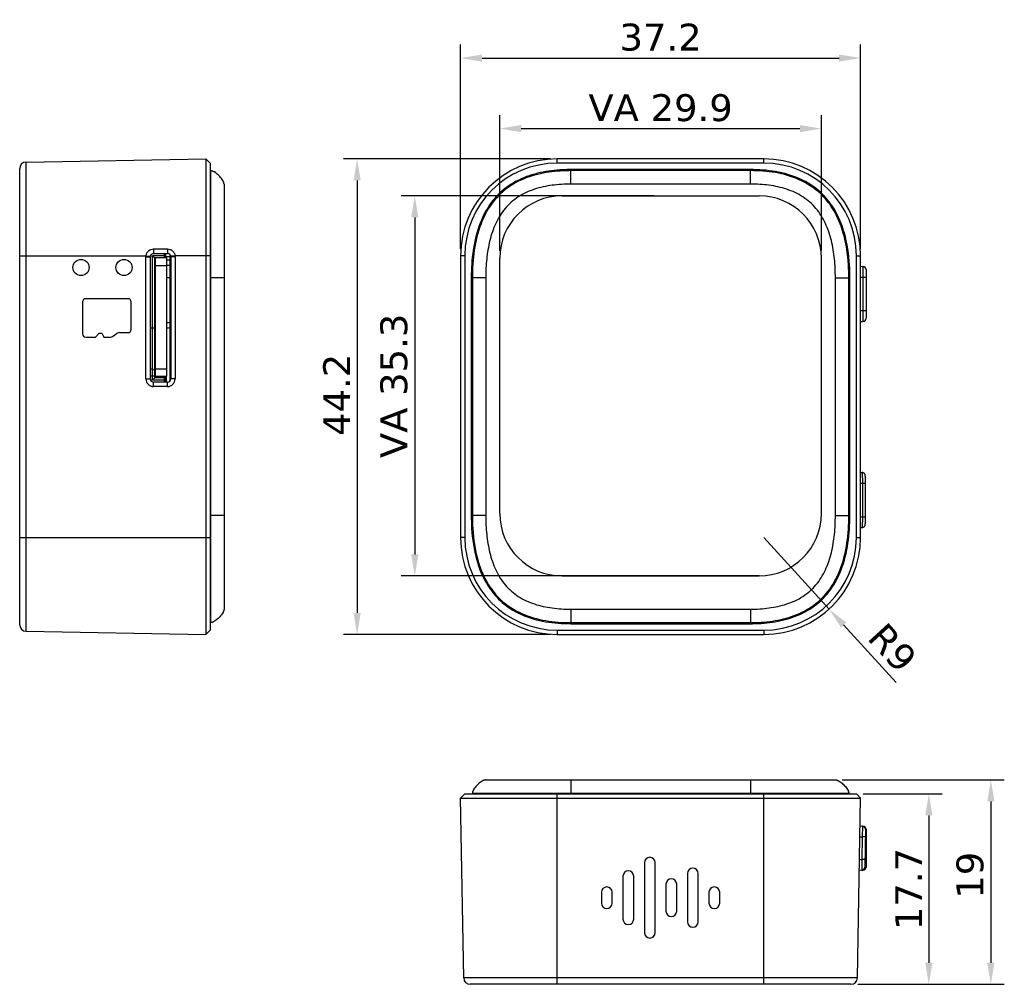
# Model space of a CAD drawing. Header units: millimetres. Extents: x 90 to 256, y 311 to 401.
# Tile 1 of 5: x 90 to 182, y 311 to 401. Entities that reach past the tile are written whole.
import ezdxf

# ---------------------------------------------------------------- set-up
doc = ezdxf.new("R2010")
doc.units = ezdxf.units.MM
doc.header["$LTSCALE"] = 30.734
doc.header["$PDMODE"] = 3
doc.header["$PDSIZE"] = 0.3125
doc.layers.get('0').update_dxf_attribs({"linetype": 'CONTINUOUS'})
doc.layers.get('Defpoints').update_dxf_attribs({"linetype": 'CONTINUOUS'})
doc.layers.add('DIM', color=6, linetype='CONTINUOUS')
doc.styles.add('Verdana', font='verdana.ttf', dxfattribs={"height": 2.5})
doc.dimstyles.new('aaaaaaaa 3.0', dxfattribs={"dimtxt": 2.5, "dimasz": 2, "dimexe": 1.25, "dimexo": 0.625, "dimtad": 1, "dimdec": 1, "dimzin": 9, "dimdsep": 46, "dimtxsty": 'Verdana', "dimcen": 0, "dimazin": 0, "dimtfac": 1, "dimtmove": 0, "dimatfit": 3, "dimfxl": 1, "dimlwd": 25, "dimlwe": 25, "dimarcsym": 0})

# ---------------------------------------------------------------- blocks, each defined once
blk = doc.blocks.new('*D46')
at = {"layer": 'Defpoints', "color": 0}
for p in [(168.59, 397.08), (131.404, 378.718), (168.59, 378.718)]:
    blk.add_point(p, dxfattribs=at)
at = {"layer": 'DIM', "color": 0, "lineweight": 25}
for p, q in [((131.404, 379.343), (131.404, 398.33)), ((168.59, 379.343), (168.59, 398.33)), ((133.404, 397.08), (166.59, 397.08))]:
    blk.add_line(p, q, dxfattribs=at)
at = {"layer": 'DIM', "color": 0}
for points in [[(133.404, 397.413), (133.404, 396.746), (131.404, 397.08)], [(166.59, 396.746), (166.59, 397.413), (168.59, 397.08)]]:
    blk.add_solid(points, dxfattribs=at)
at = {"layer": 'DIM', "color": 0, "insert": (149.997, 399.007), "char_height": 2.5, "attachment_point": 5, "style": 'Verdana'}
blk.add_mtext('37.2', dxfattribs=at)
blk = doc.blocks.new('*D47')
at = {"layer": 'Defpoints', "color": 0}
for p in [(140.397, 387.711), (121.785, 343.525), (140.397, 343.525)]:
    blk.add_point(p, dxfattribs=at)
at = {"layer": 'DIM', "color": 0, "lineweight": 25}
for p, q in [((139.772, 387.711), (120.535, 387.711)), ((121.785, 385.711), (121.785, 345.525)), ((139.772, 343.525), (120.535, 343.525))]:
    blk.add_line(p, q, dxfattribs=at)
at = {"layer": 'DIM', "color": 0}
for points in [[(122.118, 385.711), (121.451, 385.711), (121.785, 387.711)], [(121.451, 345.525), (122.118, 345.525), (121.785, 343.525)]]:
    blk.add_solid(points, dxfattribs=at)
at = {"layer": 'DIM', "color": 0, "insert": (119.883, 365.782), "char_height": 2.5, "attachment_point": 5, "rotation": 90, "style": 'Verdana'}
blk.add_mtext('44.2', dxfattribs=at)
blk = doc.blocks.new('*D49')
at = {"layer": 'Defpoints', "color": 0}
for p in [(159.597, 352.518), (165.663, 345.878)]:
    blk.add_point(p, dxfattribs=at)
at = {"layer": 'DIM', "color": 0, "lineweight": 25}
for p, q in [((159.597, 352.518), (165.663, 345.878)), ((171.911, 339.038), (167.011, 344.401))]:
    blk.add_line(p, q, dxfattribs=at)
at = {"layer": 'DIM', "color": 0}
blk.add_solid([(167.257, 344.626), (166.765, 344.177), (165.663, 345.878)], dxfattribs=at)
at = {"layer": 'DIM', "color": 0, "insert": (171.556, 342.279), "char_height": 2.5, "attachment_point": 5, "rotation": 312.40946, "style": 'Verdana'}
blk.add_mtext('R9', dxfattribs=at)
blk = doc.blocks.new('*D50')
at = {"layer": 'Defpoints', "color": 0}
for p in [(166.247, 330.006), (167.699, 311.006), (180.703, 311.006)]:
    blk.add_point(p, dxfattribs=at)
at = {"layer": 'DIM', "color": 0, "lineweight": 25}
for p, q in [((166.872, 330.006), (181.953, 330.006)), ((180.703, 328.006), (180.703, 313.006)), ((168.324, 311.006), (181.953, 311.006))]:
    blk.add_line(p, q, dxfattribs=at)
at = {"layer": 'DIM', "color": 0}
for points in [[(181.036, 328.006), (180.369, 328.006), (180.703, 330.006)], [(180.369, 313.006), (181.036, 313.006), (180.703, 311.006)]]:
    blk.add_solid(points, dxfattribs=at)
at = {"layer": 'DIM', "color": 0, "insert": (178.778, 321.141), "char_height": 2.5, "attachment_point": 5, "rotation": 90, "style": 'Verdana'}
blk.add_mtext('19', dxfattribs=at)
blk = doc.blocks.new('*D61')
at = {"layer": 'Defpoints', "color": 0}
for p in [(164.949, 390.525), (135.045, 378.543), (164.949, 378.578)]:
    blk.add_point(p, dxfattribs=at)
at = {"layer": 'DIM', "color": 0, "lineweight": 25}
for p, q in [((135.045, 379.168), (135.045, 391.775)), ((164.949, 379.203), (164.949, 391.775)), ((137.045, 390.525), (162.949, 390.525))]:
    blk.add_line(p, q, dxfattribs=at)
at = {"layer": 'DIM', "color": 0}
for points in [[(137.045, 390.858), (137.045, 390.192), (135.045, 390.525)], [(162.949, 390.192), (162.949, 390.858), (164.949, 390.525)]]:
    blk.add_solid(points, dxfattribs=at)
at = {"layer": 'DIM', "color": 0, "insert": (149.997, 392.45), "char_height": 2.5, "attachment_point": 5, "style": 'Verdana'}
blk.add_mtext('VA 29.9', dxfattribs=at)
blk = doc.blocks.new('*D62')
at = {"layer": 'Defpoints', "color": 0}
for p in [(149.997, 384.278), (127.146, 348.958), (149.997, 348.958)]:
    blk.add_point(p, dxfattribs=at)
at = {"layer": 'DIM', "color": 0, "lineweight": 25}
for p, q in [((149.372, 384.278), (125.896, 384.278)), ((127.146, 382.278), (127.146, 350.958)), ((149.372, 348.958), (125.896, 348.958))]:
    blk.add_line(p, q, dxfattribs=at)
at = {"layer": 'DIM', "color": 0}
for points in [[(127.479, 382.278), (126.812, 382.278), (127.146, 384.278)], [(126.812, 350.958), (127.479, 350.958), (127.146, 348.958)]]:
    blk.add_solid(points, dxfattribs=at)
at = {"layer": 'DIM', "color": 0, "insert": (125.219, 366.618), "char_height": 2.5, "attachment_point": 5, "rotation": 90, "style": 'Verdana'}
blk.add_mtext('VA 35.3', dxfattribs=at)
blk = doc.blocks.new('*D63')
at = {"layer": 'Defpoints', "color": 0}
for p in [(168.197, 328.706), (167.699, 311.006), (174.937, 311.006)]:
    blk.add_point(p, dxfattribs=at)
at = {"layer": 'DIM', "color": 0, "lineweight": 25}
for p, q in [((168.822, 328.706), (176.187, 328.706)), ((174.937, 326.706), (174.937, 313.006)), ((168.324, 311.006), (176.187, 311.006))]:
    blk.add_line(p, q, dxfattribs=at)
at = {"layer": 'DIM', "color": 0}
for points in [[(175.27, 326.706), (174.604, 326.706), (174.937, 328.706)], [(174.604, 313.006), (175.27, 313.006), (174.937, 311.006)]]:
    blk.add_solid(points, dxfattribs=at)
at = {"layer": 'DIM', "color": 0, "insert": (173.058, 319.856), "char_height": 2.5, "attachment_point": 5, "rotation": 90, "style": 'Verdana'}
blk.add_mtext('17.7', dxfattribs=at)

msp = doc.modelspace()

# ---------------------------------------------------------------- linework, layer by layer
at = {"color": 7, "linetype": 'Continuous'}
for p, q in [((91.006, 387.419), (107.716, 387.711)), ((91.006, 343.817), (91.006, 387.419)), ((107.716, 387.711), (107.716, 343.525)), ((108.116, 387.318), (107.716, 387.711)), ((108.116, 387.318), (108.116, 343.918)), ((140.397, 387.318), (140.397, 387.711)), ((159.597, 387.711), (140.397, 387.711)), ((159.597, 387.318), (140.397, 387.318)), ((159.597, 387.318), (159.597, 387.711)), ((90.416, 344.417), (90.416, 386.82)), ((108.166, 386.618), (108.116, 386.618)), ((108.166, 386.618), (108.166, 344.618)), ((141.647, 386.718), (141.644, 386.718)), ((158.347, 386.718), (141.647, 386.718)), ((141.647, 385.368), (141.647, 386.618)), ((158.347, 386.618), (141.647, 386.618)), ((158.351, 386.718), (158.347, 386.718)), ((158.347, 385.368), (158.347, 386.618)), ((109.416, 385.368), (109.416, 345.868)), ((158.347, 385.368), (141.647, 385.368)), ((140.845, 384.278), (159.149, 384.278)), ((102.859, 379.349), (102.866, 378.913)), ((102.859, 379.349), (104.159, 379.349)), ((104.159, 379.349), (104.166, 378.913)), ((90.416, 378.718), (102.16, 378.718)), ((102.152, 367.263), (102.152, 378.613)), ((102.152, 378.613), (102.566, 378.613)), ((102.16, 378.718), (102.57, 378.658)), ((102.566, 367.263), (102.566, 378.613)), ((102.766, 367.163), (102.766, 378.713)), ((102.766, 378.713), (102.966, 378.513)), ((103.866, 378.713), (102.766, 378.713)), ((102.866, 378.913), (104.166, 378.913)), ((102.966, 367.363), (102.966, 378.513)), ((104.066, 378.513), (102.966, 378.513)), ((102.966, 378.305), (103.016, 378.305)), ((103.016, 378.213), (102.966, 378.213)), ((103.016, 378.513), (103.016, 367.513)), ((103.866, 378.513), (103.866, 378.913)), ((103.896, 378.913), (103.896, 378.513)), ((104.016, 378.513), (104.016, 378.913)), ((104.366, 378.613), (104.016, 378.613)), ((104.066, 378.513), (104.066, 367.513)), ((104.066, 378.306), (104.116, 378.306)), ((104.366, 378.836), (104.366, 367.04)), ((104.858, 378.718), (104.463, 378.658)), ((104.466, 378.613), (104.466, 367.263)), ((104.866, 378.613), (104.466, 378.613)), ((108.116, 378.718), (104.858, 378.718)), ((104.866, 378.613), (104.866, 367.263)), ((131.404, 378.718), (131.404, 352.518)), ((131.797, 378.718), (131.404, 378.718)), ((131.797, 378.718), (131.797, 352.518)), ((135.045, 354.758), (135.045, 378.479)), ((164.949, 354.757), (164.949, 378.479)), ((168.197, 378.718), (168.59, 378.718)), ((168.197, 352.518), (168.197, 378.718)), ((168.59, 352.518), (168.59, 378.718)), ((102.996, 377.713), (102.966, 377.713)), ((102.996, 377.563), (102.966, 377.563)), ((102.996, 377.483), (102.966, 377.483)), ((102.996, 377.343), (102.966, 377.343)), ((102.966, 377.263), (102.996, 377.263)), ((102.996, 377.063), (102.996, 377.963)), ((103.016, 377.963), (102.996, 377.963)), ((103.016, 377.813), (104.066, 377.813)), ((104.066, 377.819), (104.116, 377.819)), ((168.59, 377.73), (168.813, 377.718)), ((168.813, 377.718), (168.813, 372.608)), ((169.097, 377.418), (169.097, 372.908)), ((102.996, 377.113), (102.966, 377.113)), ((102.966, 376.613), (102.996, 376.613)), ((102.996, 376.463), (102.966, 376.463)), ((102.996, 376.383), (102.966, 376.383)), ((102.996, 376.243), (102.966, 376.243)), ((103.016, 377.063), (102.996, 377.063)), ((102.996, 375.963), (102.996, 376.863)), ((103.016, 376.863), (102.996, 376.863)), ((104.366, 376.668), (104.066, 376.668)), ((109.416, 376.668), (108.116, 376.668)), ((132.397, 376.668), (132.397, 354.568)), ((132.497, 376.668), (132.497, 354.568)), ((133.747, 376.668), (132.497, 376.668)), ((133.747, 376.668), (133.747, 354.568)), ((166.247, 354.568), (166.247, 376.668)), ((166.247, 376.668), (167.497, 376.668)), ((167.497, 354.568), (167.497, 376.668)), ((167.596, 376.413), (167.497, 376.413)), ((167.597, 354.568), (167.597, 376.668)), ((168.59, 376.713), (169.097, 376.713)), ((102.966, 376.163), (102.996, 376.163)), ((102.996, 376.013), (102.966, 376.013)), ((102.996, 375.513), (102.966, 375.513)), ((102.996, 375.368), (102.966, 375.376)), ((102.996, 375.363), (102.966, 375.363)), ((103.016, 375.963), (102.996, 375.963)), ((102.996, 374.863), (102.996, 375.763)), ((103.016, 375.763), (102.996, 375.763)), ((96.266, 374.418), (96.266, 371.458)), ((100.466, 374.718), (96.566, 374.718)), ((100.766, 371.868), (100.766, 374.418)), ((102.996, 375.283), (102.966, 375.283)), ((102.966, 375.143), (102.996, 375.143)), ((102.966, 375.063), (102.996, 375.063)), ((102.966, 375.05), (102.996, 375.058)), ((102.996, 374.913), (102.966, 374.913)), ((102.996, 374.413), (102.966, 374.413)), ((103.016, 374.863), (102.996, 374.863)), ((102.996, 373.763), (102.996, 374.663)), ((103.016, 374.663), (102.996, 374.663)), ((102.996, 374.263), (102.966, 374.263)), ((102.996, 374.183), (102.966, 374.183)), ((102.966, 374.043), (102.996, 374.043)), ((102.966, 373.963), (102.996, 373.963)), ((102.996, 373.813), (102.966, 373.813)), ((103.016, 373.763), (102.996, 373.763)), ((102.996, 372.663), (102.996, 373.563)), ((103.016, 373.563), (102.996, 373.563)), ((167.597, 373.913), (167.497, 373.913)), ((168.59, 373.613), (169.097, 373.613)), ((102.996, 373.313), (102.966, 373.313)), ((102.966, 373.176), (102.996, 373.168)), ((102.996, 373.163), (102.966, 373.163)), ((102.996, 373.083), (102.966, 373.083)), ((102.996, 372.943), (102.966, 372.943)), ((102.966, 372.863), (102.996, 372.863)), ((102.966, 372.85), (102.996, 372.858)), ((102.996, 372.713), (102.966, 372.713)), ((103.016, 372.663), (102.996, 372.663)), ((168.59, 372.597), (168.813, 372.608)), ((102.566, 372.013), (102.966, 372.013)), ((102.996, 372.213), (102.966, 372.213)), ((102.996, 372.063), (102.966, 372.063)), ((102.996, 371.983), (102.966, 371.983)), ((102.996, 371.843), (102.966, 371.843)), ((102.966, 371.763), (102.996, 371.763)), ((102.996, 371.563), (102.996, 372.463)), ((103.016, 372.463), (102.996, 372.463)), ((104.066, 372.509), (104.116, 372.509)), ((104.116, 372.017), (104.066, 372.017)), ((96.566, 371.158), (97.465, 371.158)), ((97.465, 371.158), (97.815, 371.508)), ((97.815, 371.508), (98.045, 371.508)), ((98.045, 371.508), (98.225, 371.158)), ((98.225, 371.158), (98.869, 371.158)), ((99.033, 371.207), (99.488, 371.503)), ((99.706, 371.568), (100.466, 371.568)), ((102.996, 371.613), (102.966, 371.613)), ((102.996, 371.113), (102.966, 371.113)), ((102.996, 370.963), (102.966, 370.963)), ((102.996, 370.883), (102.966, 370.883)), ((102.966, 370.743), (102.996, 370.743)), ((103.016, 371.563), (102.996, 371.563)), ((102.996, 370.463), (102.996, 371.363)), ((103.016, 371.363), (102.996, 371.363)), ((102.966, 370.663), (102.996, 370.663)), ((102.996, 370.513), (102.966, 370.513)), ((102.996, 370.013), (102.966, 370.013)), ((102.996, 369.863), (102.966, 369.863)), ((103.016, 370.463), (102.996, 370.463)), ((102.996, 369.363), (102.996, 370.263)), ((103.016, 370.263), (102.996, 370.263)), ((102.996, 369.783), (102.966, 369.783)), ((102.966, 369.643), (102.996, 369.643)), ((102.966, 369.563), (102.996, 369.563)), ((102.996, 369.413), (102.966, 369.413)), ((103.016, 369.363), (102.996, 369.363)), ((102.766, 368.176), (102.566, 368.176)), ((102.966, 368.053), (102.766, 368.176)), ((102.966, 368.663), (103.016, 368.663)), ((103.016, 368.363), (102.966, 368.363)), ((102.966, 368.163), (103.016, 368.163)), ((103.016, 368.213), (104.066, 368.213)), ((102.152, 367.263), (102.566, 367.263)), ((102.566, 367.562), (102.966, 367.562)), ((102.966, 367.363), (102.766, 367.163)), ((103.866, 367.163), (102.766, 367.163)), ((103.016, 367.863), (102.966, 367.863)), ((102.966, 367.463), (103.316, 367.463)), ((103.866, 367.363), (102.966, 367.363)), ((103.016, 367.513), (104.066, 367.513)), ((103.316, 367.513), (103.316, 367.463)), ((103.816, 367.363), (103.816, 367.513)), ((103.866, 366.963), (103.866, 367.512)), ((103.896, 367.512), (103.896, 366.963)), ((104.016, 366.963), (104.016, 367.512)), ((104.026, 367.512), (104.026, 366.963)), ((104.866, 367.263), (104.466, 367.263)), ((102.859, 366.556), (102.866, 366.963)), ((104.159, 366.556), (102.859, 366.556)), ((104.166, 366.963), (102.866, 366.963)), ((104.159, 366.556), (104.166, 366.963)), ((168.59, 358.58), (168.743, 358.572)), ((167.597, 357.323), (167.497, 357.323)), ((168.59, 357.563), (169.04, 357.563)), ((168.756, 357.563), (168.756, 354.463)), ((169.04, 357.563), (169.04, 357.659)), ((109.416, 354.568), (108.116, 354.568)), ((133.747, 354.568), (132.497, 354.568)), ((166.247, 354.568), (167.497, 354.568)), ((167.497, 354.823), (167.596, 354.823)), ((168.59, 354.463), (169.04, 354.463)), ((168.59, 353.447), (168.743, 353.455)), ((90.416, 352.518), (108.116, 352.518)), ((131.797, 352.518), (131.404, 352.518)), ((168.197, 352.518), (168.59, 352.518)), ((141.647, 345.868), (158.347, 345.868)), ((141.647, 345.868), (141.647, 344.618)), ((158.347, 345.868), (158.347, 344.618)), ((108.166, 344.618), (108.116, 344.618)), ((141.644, 344.518), (141.647, 344.518)), ((141.647, 344.618), (158.347, 344.618)), ((141.647, 344.518), (158.347, 344.518)), ((158.347, 344.518), (158.351, 344.518)), ((91.006, 343.817), (107.716, 343.525)), ((108.116, 343.918), (107.716, 343.525)), ((140.397, 343.918), (159.597, 343.918)), ((140.397, 343.918), (140.397, 343.525)), ((140.397, 343.525), (159.597, 343.525)), ((159.597, 343.918), (159.597, 343.525)), ((133.747, 330.006), (166.247, 330.006)), ((141.647, 330.006), (141.647, 328.706)), ((158.347, 330.006), (158.347, 328.706)), ((131.797, 328.706), (131.404, 328.306)), ((131.797, 328.706), (168.197, 328.706)), ((132.497, 328.756), (132.497, 328.706)), ((132.497, 328.756), (167.497, 328.756)), ((140.397, 311.006), (140.397, 328.706)), ((159.597, 311.006), (159.597, 328.706)), ((167.497, 328.756), (167.497, 328.706)), ((168.197, 328.706), (168.59, 328.306)), ((131.696, 311.596), (131.404, 328.306)), ((131.404, 328.306), (168.59, 328.306)), ((168.299, 311.596), (168.59, 328.306)), ((168.545, 325.725), (168.813, 325.711)), ((168.756, 325.714), (168.743, 324.706)), ((168.813, 325.711), (168.813, 325.705)), ((169.04, 325.409), (168.978, 321.89)), ((169.097, 325.412), (169.097, 321.901)), ((168.528, 324.706), (168.743, 324.706)), ((168.743, 324.706), (168.707, 322.606)), ((169.028, 324.701), (168.743, 324.706)), ((169.097, 324.706), (169.028, 324.706)), ((148.497, 322.306), (148.497, 315.806)), ((149.497, 315.806), (149.497, 322.306)), ((168.491, 322.606), (168.707, 322.606)), ((168.707, 322.606), (168.694, 321.595)), ((168.991, 322.601), (168.707, 322.606)), ((169.097, 322.606), (168.991, 322.606)), ((152.497, 321.306), (152.497, 316.806)), ((153.497, 316.806), (153.497, 321.306)), ((168.813, 321.602), (168.473, 321.584)), ((168.813, 321.627), (168.813, 321.602)), ((146.497, 321.056), (146.497, 317.056)), ((147.497, 317.056), (147.497, 321.056)), ((144.497, 319.556), (144.497, 318.556)), ((145.497, 318.556), (145.497, 319.556)), ((150.497, 320.306), (150.497, 317.806)), ((151.497, 317.806), (151.497, 320.306)), ((154.497, 319.556), (154.497, 318.556)), ((155.497, 318.556), (155.497, 319.556)), ((168.299, 311.596), (131.696, 311.596)), ((167.699, 311.006), (132.296, 311.006))]:
    msp.add_line(p, q, dxfattribs=at)
for points in [[(169.04, 357.659), (169.04, 357.716), (169.039, 357.77), (169.039, 357.823), (169.039, 357.873), (169.038, 357.921), (169.038, 357.966), (169.037, 358.008), (169.037, 358.047), (169.036, 358.082), (169.035, 358.115), (169.035, 358.145), (169.034, 358.172), (169.033, 358.196), (169.033, 358.217), (169.032, 358.236), (169.031, 358.253), (169.03, 358.268), (169.029, 358.282), (169.028, 358.297), (169.025, 358.314), (169.021, 358.337), (169.014, 358.363), (169.003, 358.392), (168.988, 358.422), (168.967, 358.452), (168.942, 358.482), (168.911, 358.509), (168.876, 358.533), (168.837, 358.551), (168.795, 358.564), (168.752, 358.571), (168.743, 358.572)], [(168.743, 353.455), (168.753, 353.455), (168.796, 353.462), (168.838, 353.475), (168.877, 353.494), (168.913, 353.518), (168.943, 353.546), (168.969, 353.576), (168.99, 353.608), (169.005, 353.64), (169.016, 353.67), (169.022, 353.696), (169.026, 353.717), (169.028, 353.732), (169.029, 353.745), (169.03, 353.758), (169.031, 353.773), (169.032, 353.789), (169.032, 353.808), (169.033, 353.829), (169.034, 353.852), (169.035, 353.879), (169.035, 353.909), (169.036, 353.942), (169.037, 353.978), (169.037, 354.017), (169.038, 354.059), (169.038, 354.104), (169.039, 354.152), (169.039, 354.203), (169.039, 354.256), (169.04, 354.312), (169.04, 354.369), (169.04, 354.428), (169.04, 357.563)], [(140.845, 348.958), (159.149, 348.958), (140.845, 348.958)]]:
    msp.add_lwpolyline(points, dxfattribs=at)
for centre in [(96.116, 377.618), (100.116, 377.618)]:
    msp.add_circle(centre, 0.75, dxfattribs=at)
for centre, radius, start, end in [((91.016, 386.82), 0.6, 91, 180), ((140.397, 378.718), 8.993, 90, 180), ((140.397, 378.718), 8.6, 90, 180), ((159.597, 378.718), 8.993, 0, 90), ((159.597, 378.718), 8.6, 0, 90), ((140.845, 378.478), 5.8, 90, 180), ((159.149, 378.478), 5.8, 0, 90), ((102.86, 378.613), 0.708, 171.46557, 179.99408), ((102.866, 378.613), 0.3, 90, 180), ((104.118, 376.703), 1.603, 81.06303, 90.04548), ((104.166, 378.613), 0.3, 0, 90), ((104.158, 378.613), 0.708, 0.00592, 8.53443), ((104.115, 376.713), 1.106, 76.81302, 89.92564), ((168.797, 377.418), 0.3, 0, 87), ((96.566, 374.418), 0.3, 90, 180), ((100.466, 374.418), 0.3, 0, 90), ((168.797, 372.908), 0.3, 273, 360), ((100.466, 371.868), 0.3, 270, 360), ((96.566, 371.458), 0.3, 180, 270), ((98.869, 371.458), 0.3, 270, 303.06891), ((99.706, 371.168), 0.4, 90, 123.06891), ((102.446, 368.808), 1.28, 64.44944, 65.94447), ((102.296, 368.663), 1.1, 50.2509, 52.28179), ((102.859, 367.263), 0.707, 180.0001, 270.00009), ((102.866, 367.263), 0.3, 180, 270), ((104.159, 367.263), 0.707, 270.0001, 0.00009), ((104.166, 367.263), 0.3, 270, 360), ((140.845, 354.758), 5.8, 180, 270), ((159.149, 354.758), 5.8, 270, 0), ((140.397, 352.518), 8.993, 180, 270), ((140.397, 352.518), 8.6, 180, 270), ((159.597, 352.518), 8.993, 270, 360), ((159.597, 352.518), 8.6, 270, 360), ((91.016, 344.417), 0.6, 180, 269), ((168.74, 325.415), 0.3, 359, 87), ((168.797, 325.412), 0.3, 0, 87), ((148.997, 322.306), 0.5, 0, 180), ((146.997, 321.056), 0.5, 0, 180), ((152.997, 321.306), 0.5, 0, 180), ((168.678, 321.895), 0.3, 273, 359), ((168.797, 321.901), 0.3, 273, 0), ((150.997, 320.306), 0.5, 0, 180), ((144.997, 319.556), 0.5, 0, 180), ((154.997, 319.556), 0.5, 0, 180), ((144.997, 318.556), 0.5, 180, 0), ((154.997, 318.556), 0.5, 180, 0), ((150.997, 317.806), 0.5, 180, 0), ((146.997, 317.056), 0.5, 180, 0), ((152.997, 316.806), 0.5, 180, 0), ((148.997, 315.806), 0.5, 180, 0), ((132.296, 311.606), 0.6, 181, 270), ((167.699, 311.606), 0.6, 270, 359)]:
    msp.add_arc(centre, radius, start, end, dxfattribs=at)
for centre, major_axis, start_param, end_param in [((104.115, 373.613), (1.104, 0), -1.569882, -1.340635), ((104.118, 373.613), (1.596, 0), -1.571711, -1.41432)]:
    msp.add_ellipse(centre, major_axis=major_axis, ratio=1, start_param=start_param, end_param=end_param, dxfattribs=at)
for points, knots in [([(108.378, 386.564), (108.353, 386.575), (108.289, 386.6), (108.218, 386.618), (108.166, 386.618)], [0, 0, 0, 0, 0.412127, 1, 1, 1, 1]), ([(109.416, 385.368), (109.416, 385.394), (109.41, 385.44), (109.388, 385.522), (109.334, 385.65), (109.235, 385.812), (109.1, 385.989), (108.95, 386.151), (108.787, 386.301), (108.61, 386.437), (108.448, 386.535), (108.32, 386.59), (108.238, 386.611), (108.192, 386.618), (108.166, 386.618)], [0, 0, 0, 0, 0.03125, 0.0625, 0.125, 0.25, 0.375, 0.5, 0.625, 0.75, 0.875, 0.9375, 0.96875, 1, 1, 1, 1]), ([(108.631, 386.418), (108.623, 386.423), (108.585, 386.45), (108.515, 386.494), (108.45, 386.53), (108.418, 386.546)], [0, 0, 0, 0, 0.116185, 0.574801, 1, 1, 1, 1]), ([(141.644, 386.718), (141.399, 386.718), (140.45, 386.697), (138.799, 386.503), (136.769, 385.841), (134.985, 384.637), (133.582, 382.808), (132.733, 380.511), (132.436, 378.381), (132.397, 377.097), (132.397, 376.668)], [0, 0, 0, 0, 0.047178, 0.183016, 0.318289, 0.453007, 0.587757, 0.752091, 0.917219, 1, 1, 1, 1]), ([(141.647, 386.618), (141.403, 386.618), (140.458, 386.597), (138.82, 386.405), (136.813, 385.75), (135.055, 384.563), (133.672, 382.761), (132.831, 380.488), (132.536, 378.373), (132.497, 377.095), (132.497, 376.668)], [0, 0, 0, 0, 0.04741, 0.183215, 0.318455, 0.45314, 0.587857, 0.752151, 0.917239, 1, 1, 1, 1]), ([(167.497, 376.668), (167.497, 377.066), (167.458, 378.454), (167.169, 380.453), (166.386, 382.539), (165.364, 384.084), (163.835, 385.4), (161.824, 386.267), (159.901, 386.577), (158.736, 386.618), (158.347, 386.618)], [0, 0, 0, 0, 0.077063, 0.269363, 0.388142, 0.506496, 0.624669, 0.774237, 0.924584, 1, 1, 1, 1]), ([(167.597, 376.668), (167.597, 377.067), (167.558, 378.463), (167.267, 380.476), (166.476, 382.583), (165.44, 384.15), (163.888, 385.487), (161.851, 386.365), (159.912, 386.677), (158.741, 386.718), (158.351, 386.718)], [0, 0, 0, 0, 0.077082, 0.269428, 0.388237, 0.506619, 0.62482, 0.774425, 0.924808, 1, 1, 1, 1]), ([(109.344, 385.619), (109.329, 385.652), (109.293, 385.717), (109.25, 385.783), (109.226, 385.819), (109.223, 385.823)], [0, 0, 0, 0, 0.447931, 0.927041, 1, 1, 1, 1]), ([(109.416, 385.368), (109.416, 385.42), (109.399, 385.488), (109.375, 385.55), (109.365, 385.573)], [0, 0, 0, 0, 0.61036, 1, 1, 1, 1]), ([(141.647, 385.368), (141.071, 385.368), (139.926, 385.304), (138.262, 384.952), (136.985, 384.366), (136.108, 383.707), (135.344, 382.922), (134.609, 381.729), (134.075, 380.117), (133.798, 378.412), (133.747, 377.252), (133.747, 376.668)], [0, 0, 0, 0, 0.127975, 0.253459, 0.375591, 0.435905, 0.495987, 0.617783, 0.742856, 0.87053, 1, 1, 1, 1]), ([(166.247, 376.668), (166.247, 377.252), (166.197, 378.412), (165.92, 380.117), (165.384, 381.728), (164.511, 383.156), (163.258, 384.256), (161.732, 384.95), (160.068, 385.305), (158.924, 385.368), (158.347, 385.368)], [0, 0, 0, 0, 0.129515, 0.257209, 0.382333, 0.504123, 0.624279, 0.746506, 0.871948, 1, 1, 1, 1]), ([(102.16, 378.718), (102.173, 378.806), (102.228, 378.978), (102.392, 379.185), (102.612, 379.318), (102.778, 379.349), (102.859, 379.349)], [0, 0, 0, 0, 0.261834, 0.516185, 0.761368, 1, 1, 1, 1]), ([(104.159, 379.349), (104.241, 379.349), (104.408, 379.318), (104.627, 379.184), (104.791, 378.976), (104.846, 378.806), (104.858, 378.718)], [0, 0, 0, 0, 0.23965, 0.485451, 0.740152, 1, 1, 1, 1]), ([(168.743, 358.572), (168.744, 358.572), (168.744, 358.569), (168.745, 358.566), (168.745, 358.56), (168.746, 358.551), (168.746, 358.54), (168.747, 358.527), (168.747, 358.512), (168.748, 358.486), (168.749, 358.449), (168.75, 358.399), (168.751, 358.34), (168.752, 358.274), (168.753, 358.201), (168.754, 358.092), (168.755, 357.944), (168.755, 357.757), (168.756, 357.629), (168.756, 357.563)], [0, 0, 0, 0, 0.001374, 0.005062, 0.011122, 0.019555, 0.030344, 0.04346, 0.058878, 0.076561, 0.118538, 0.168995, 0.227445, 0.293325, 0.366007, 0.444786, 0.617567, 0.80503, 1, 1, 1, 1]), ([(132.397, 354.568), (132.397, 354.169), (132.437, 352.773), (132.728, 350.76), (133.519, 348.653), (134.555, 347.086), (136.107, 345.749), (138.144, 344.871), (140.083, 344.559), (141.254, 344.518), (141.644, 344.518)], [0, 0, 0, 0, 0.077082, 0.269428, 0.388237, 0.506619, 0.62482, 0.774425, 0.924808, 1, 1, 1, 1]), ([(132.497, 354.568), (132.497, 354.171), (132.537, 352.782), (132.826, 350.783), (133.609, 348.698), (134.631, 347.152), (136.16, 345.836), (138.17, 344.969), (140.094, 344.659), (141.258, 344.618), (141.647, 344.618)], [0, 0, 0, 0, 0.077063, 0.269363, 0.388142, 0.506496, 0.624669, 0.774237, 0.924584, 1, 1, 1, 1]), ([(133.747, 354.568), (133.747, 353.985), (133.798, 352.825), (134.074, 351.119), (134.611, 349.508), (135.484, 348.08), (136.737, 346.98), (138.262, 346.287), (139.926, 345.931), (141.07, 345.868), (141.647, 345.868)], [0, 0, 0, 0, 0.129515, 0.257209, 0.382333, 0.504123, 0.624279, 0.746506, 0.871948, 1, 1, 1, 1]), ([(158.347, 344.618), (158.592, 344.618), (159.536, 344.639), (161.175, 344.832), (163.182, 345.487), (164.94, 346.673), (166.323, 348.476), (167.164, 350.748), (167.459, 352.863), (167.497, 354.141), (167.497, 354.568)], [0, 0, 0, 0, 0.04741, 0.183215, 0.318455, 0.45314, 0.587857, 0.752151, 0.917239, 1, 1, 1, 1]), ([(158.347, 345.868), (158.924, 345.868), (160.068, 345.932), (161.733, 346.285), (163.01, 346.87), (163.887, 347.529), (164.651, 348.314), (165.386, 349.508), (165.92, 351.119), (166.197, 352.824), (166.247, 353.985), (166.247, 354.568)], [0, 0, 0, 0, 0.127975, 0.253459, 0.375591, 0.435905, 0.495987, 0.617783, 0.742856, 0.87053, 1, 1, 1, 1]), ([(158.351, 344.518), (158.596, 344.518), (159.545, 344.539), (161.195, 344.733), (163.226, 345.395), (165.01, 346.599), (166.413, 348.428), (167.262, 350.725), (167.558, 352.855), (167.597, 354.139), (167.597, 354.568)], [0, 0, 0, 0, 0.047178, 0.183016, 0.318289, 0.453007, 0.587757, 0.752091, 0.917219, 1, 1, 1, 1]), ([(168.756, 354.463), (168.756, 354.398), (168.755, 354.269), (168.755, 354.082), (168.754, 353.935), (168.753, 353.826), (168.752, 353.752), (168.751, 353.686), (168.75, 353.627), (168.749, 353.577), (168.748, 353.54), (168.747, 353.514), (168.747, 353.499), (168.746, 353.486), (168.746, 353.475), (168.745, 353.467), (168.745, 353.46), (168.744, 353.457), (168.744, 353.455), (168.743, 353.455)], [0, 0, 0, 0, 0.194961, 0.382414, 0.555196, 0.633976, 0.706659, 0.772542, 0.830993, 0.881452, 0.923432, 0.941115, 0.956535, 0.969653, 0.980443, 0.988877, 0.994938, 0.998625, 1, 1, 1, 1]), ([(109.416, 345.868), (109.416, 345.816), (109.395, 345.733), (109.349, 345.623), (109.294, 345.522), (109.213, 345.394), (109.1, 345.247), (108.95, 345.085), (108.787, 344.935), (108.64, 344.822), (108.513, 344.74), (108.412, 344.685), (108.301, 344.64), (108.218, 344.618), (108.166, 344.618)], [0, 0, 0, 0, 0.0625, 0.125, 0.1875, 0.25, 0.375, 0.5, 0.625, 0.75, 0.8125, 0.875, 0.9375, 1, 1, 1, 1]), ([(109.344, 345.617), (109.311, 345.55), (109.27, 345.482), (109.226, 345.418), (109.223, 345.413)], [0, 0, 0, 0, 0.927024, 1, 1, 1, 1]), ([(109.365, 345.663), (109.36, 345.65), (109.353, 345.635), (109.346, 345.62), (109.344, 345.617)], [0, 0, 0, 0, 0.847537, 1, 1, 1, 1]), ([(109.416, 345.868), (109.416, 345.842), (109.41, 345.797), (109.392, 345.729), (109.375, 345.686), (109.365, 345.663)], [0, 0, 0, 0, 0.30533, 0.61066, 1, 1, 1, 1]), ([(108.378, 344.672), (108.353, 344.661), (108.308, 344.643), (108.238, 344.625), (108.192, 344.618), (108.166, 344.618)], [0, 0, 0, 0, 0.411907, 0.705954, 1, 1, 1, 1]), ([(108.418, 344.69), (108.415, 344.689), (108.402, 344.683), (108.389, 344.677), (108.378, 344.672)], [0, 0, 0, 0, 0.195923, 1, 1, 1, 1]), ([(108.631, 344.818), (108.623, 344.813), (108.556, 344.766), (108.485, 344.723), (108.418, 344.69)], [0, 0, 0, 0, 0.116207, 1, 1, 1, 1]), ([(133.747, 330.006), (133.721, 330.006), (133.676, 330), (133.594, 329.978), (133.466, 329.924), (133.303, 329.826), (133.127, 329.69), (132.964, 329.54), (132.814, 329.377), (132.678, 329.201), (132.58, 329.038), (132.526, 328.91), (132.504, 328.828), (132.497, 328.782), (132.497, 328.756)], [0, 0, 0, 0, 0.03125, 0.0625, 0.125, 0.25, 0.375, 0.5, 0.625, 0.75, 0.875, 0.9375, 0.96875, 1, 1, 1, 1]), ([(133.497, 329.934), (133.464, 329.919), (133.399, 329.883), (133.332, 329.84), (133.297, 329.816), (133.292, 329.813)], [0, 0, 0, 0, 0.447931, 0.927041, 1, 1, 1, 1]), ([(133.747, 330.006), (133.695, 330.006), (133.628, 329.989), (133.566, 329.965), (133.543, 329.955)], [0, 0, 0, 0, 0.61036, 1, 1, 1, 1]), ([(166.247, 330.006), (166.3, 330.006), (166.382, 329.985), (166.493, 329.939), (166.594, 329.884), (166.721, 329.803), (166.868, 329.69), (167.031, 329.54), (167.181, 329.377), (167.294, 329.23), (167.375, 329.103), (167.43, 329.002), (167.476, 328.891), (167.497, 328.808), (167.497, 328.756)], [0, 0, 0, 0, 0.0625, 0.125, 0.1875, 0.25, 0.375, 0.5, 0.625, 0.75, 0.8125, 0.875, 0.9375, 1, 1, 1, 1]), ([(166.247, 330.006), (166.273, 330.006), (166.319, 330), (166.386, 329.982), (166.429, 329.966), (166.452, 329.956)], [0, 0, 0, 0, 0.30533, 0.61066, 1, 1, 1, 1]), ([(166.452, 329.956), (166.466, 329.95), (166.481, 329.943), (166.496, 329.936), (166.498, 329.934)], [0, 0, 0, 0, 0.847537, 1, 1, 1, 1]), ([(166.498, 329.934), (166.566, 329.901), (166.634, 329.86), (166.698, 329.816), (166.703, 329.813)], [0, 0, 0, 0, 0.927024, 1, 1, 1, 1]), ([(132.551, 328.968), (132.54, 328.943), (132.516, 328.879), (132.497, 328.808), (132.497, 328.756)], [0, 0, 0, 0, 0.412127, 1, 1, 1, 1]), ([(132.698, 329.221), (132.692, 329.213), (132.665, 329.175), (132.621, 329.105), (132.586, 329.04), (132.57, 329.008)], [0, 0, 0, 0, 0.116185, 0.574801, 1, 1, 1, 1]), ([(167.297, 329.221), (167.303, 329.213), (167.349, 329.146), (167.392, 329.075), (167.425, 329.008)], [0, 0, 0, 0, 0.116207, 1, 1, 1, 1]), ([(167.425, 329.008), (167.426, 329.005), (167.433, 328.992), (167.439, 328.979), (167.444, 328.968)], [0, 0, 0, 0, 0.195923, 1, 1, 1, 1]), ([(167.444, 328.968), (167.455, 328.943), (167.472, 328.898), (167.491, 328.828), (167.497, 328.782), (167.497, 328.756)], [0, 0, 0, 0, 0.411907, 0.705954, 1, 1, 1, 1])]:
    msp.add_open_spline(points, degree=3, knots=knots, dxfattribs=at)

# ---------------------------------------------------------------- dimensions: what is measured, and where the dimension line sits
at = {"layer": 'DIM'}
dim = msp.add_linear_dim(base=(168.59, 397.08), p1=(131.404, 378.718), p2=(168.59, 378.718), dimstyle='aaaaaaaa 3.0', dxfattribs=at)
dim.commit()
dim.dimension.update_dxf_attribs({"geometry": '*D46', "text_midpoint": (149.997, 397.08), "dimtype": 160})
dim = msp.add_linear_dim(base=(164.949, 390.525), p1=(135.045, 378.543), p2=(164.949, 378.578), text='VA <>', dimstyle='aaaaaaaa 3.0', dxfattribs=at)
dim.commit()
dim.dimension.update_dxf_attribs({"geometry": '*D61', "text_midpoint": (149.997, 392.45)})
for base, p1, p2, picture, middle in [((121.785, 343.525), (140.397, 387.711), (140.397, 343.525), '*D47', (121.785, 365.782)), ((180.703, 311.006), (166.247, 330.006), (167.699, 311.006), '*D50', (180.703, 321.141))]:
    dim = msp.add_linear_dim(base=base, p1=p1, p2=p2, angle=90, dimstyle='aaaaaaaa 3.0', dxfattribs=at)
    dim.commit()
    dim.dimension.update_dxf_attribs({"geometry": picture, "text_midpoint": middle, "dimtype": 160})
dim = msp.add_linear_dim(base=(127.146, 348.958), p1=(149.997, 384.278), p2=(149.997, 348.958), angle=90, text='VA <>', dimstyle='aaaaaaaa 3.0', dxfattribs=at)
dim.commit()
dim.dimension.update_dxf_attribs({"geometry": '*D62', "text_midpoint": (127.146, 366.618), "dimtype": 160})
dim = msp.add_radius_dim(center=(159.597, 352.518), mpoint=(165.663, 345.878), dimstyle='aaaaaaaa 3.0', dxfattribs=at)
dim.commit()
dim.dimension.update_dxf_attribs({"geometry": '*D49', "text_midpoint": (169.475, 341.704), "dimtype": 164})
dim = msp.add_linear_dim(base=(174.937, 311.006), p1=(168.197, 328.706), p2=(167.699, 311.006), angle=90, dimstyle='aaaaaaaa 3.0', dxfattribs=at)
dim.commit()
dim.dimension.update_dxf_attribs({"geometry": '*D63', "text_midpoint": (173.058, 319.856)})

doc.saveas('drawing.dxf')
